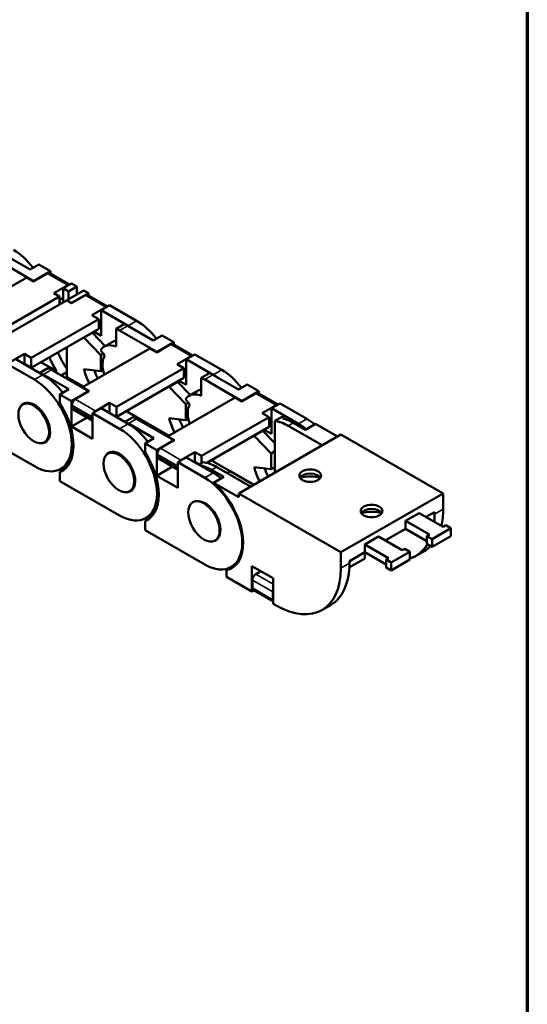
# Model space of a CAD drawing. Header units: millimetres. Extents: x 13 to 533, y -427 to 563.
# Tile 11 of 14: x 465 to 533, y 239 to 372. Entities that reach past the tile are written whole.
import ezdxf

# ---------------------------------------------------------------- set-up
doc = ezdxf.new("R2010")
doc.units = ezdxf.units.MM
doc.header["$LTSCALE"] = 1.3
doc.layers.get('0').update_dxf_attribs({"lineweight": 25})
for name, color, linetype, lineweight in [('경계(ISO)', 7, 'Continuous', 70), ('외형선(ISO)', 7, 'Continuous', 50), ('좁은 외형선(ISO)', 4, 'Continuous', 35)]:
    doc.layers.add(name, color=color, linetype=linetype, lineweight=lineweight)

# ---------------------------------------------------------------- blocks, each defined once
blk = doc.blocks.new('경계 도면틀')
at = {"layer": '경계(ISO)'}
blk.add_line((410, 287), (410, 10), dxfattribs=at)

msp = doc.modelspace()

# ---------------------------------------------------------------- linework, layer by layer
at = {"layer": '외형선(ISO)'}
for p, q in [((466.383, 336.281), (461.373, 339.166)), ((462.476, 339.801), (465.924, 337.816)), ((465.924, 337.816), (467.119, 338.504)), ((468.681, 337.604), (466.383, 336.281)), ((467.119, 338.504), (468.681, 337.604)), ((468.681, 337.293), (468.681, 337.604)), ((465.464, 336.757), (456.363, 331.516)), ((465.464, 336.757), (466.383, 336.228)), ((466.383, 336.228), (468.268, 337.313)), ((466.383, 336.281), (466.383, 336.228)), ((471.261, 335.808), (468.592, 337.345)), ((471.025, 335.725), (469.141, 334.64)), ((470.382, 335.301), (471.531, 335.963)), ((471.102, 334.887), (470.382, 335.301)), ((470.382, 333.413), (470.382, 335.301)), ((470.872, 333.696), (473.17, 335.019)), ((472.251, 335.548), (471.102, 334.887)), ((471.102, 334.887), (471.102, 333.828)), ((471.531, 335.963), (472.251, 335.548)), ((472.251, 334.49), (472.251, 335.548)), ((473.17, 335.019), (473.808, 334.651)), ((469.907, 334.199), (460.806, 328.958)), ((461.725, 328.429), (470.826, 333.669)), ((469.141, 334.64), (469.907, 334.199)), ((469.907, 333.14), (469.907, 334.199)), ((470.382, 334.026), (469.907, 333.752)), ((470.171, 333.292), (469.907, 333.444)), ((470.826, 333.669), (471.51, 333.275)), ((471.51, 333.328), (470.872, 333.696)), ((470.872, 333.643), (470.872, 333.696)), ((473.808, 334.651), (471.51, 333.328)), ((471.51, 333.275), (473.395, 334.36)), ((476.388, 332.855), (473.719, 334.392)), ((473.808, 334.341), (473.808, 334.651)), ((471.51, 333.328), (471.51, 333.275)), ((476.153, 332.772), (474.268, 331.687)), ((475.509, 332.349), (476.658, 333.01)), ((479.14, 330.258), (475.509, 332.349)), ((475.509, 328.895), (475.509, 332.349)), ((476.658, 333.01), (480.289, 330.919)), ((475.187, 331.158), (466.087, 325.917)), ((474.268, 331.687), (475.187, 331.158)), ((475.187, 331.158), (475.187, 329.829)), ((475.509, 331.073), (475.187, 330.888)), ((475.187, 329.829), (466.087, 324.588)), ((474.537, 329.454), (475.509, 328.895)), ((475.509, 330.218), (475.187, 330.403)), ((477.531, 329.836), (478.634, 330.472)), ((477.531, 329.836), (477.531, 327.428)), ((483.001, 326.711), (477.991, 329.596)), ((479.094, 330.231), (482.541, 328.246)), ((473.183, 328.645), (474.332, 329.307)), ((473.183, 328.645), (475.463, 326.269)), ((476.055, 327.511), (474.332, 329.307)), ((482.541, 328.246), (483.736, 328.934)), ((483.736, 328.934), (485.299, 328.034)), ((470.872, 323.333), (470.872, 327.344)), ((482.082, 327.187), (472.981, 321.947)), ((476.001, 326.225), (475.404, 326.968)), ((475.883, 327.412), (476.986, 328.047)), ((482.082, 327.187), (483.001, 326.658)), ((485.299, 328.034), (483.001, 326.711)), ((483.001, 326.658), (484.885, 327.743)), ((487.879, 326.238), (485.21, 327.775)), ((485.299, 327.724), (485.299, 328.034)), ((463.283, 325.361), (465.168, 326.446)), ((467.65, 323.641), (464.019, 325.732)), ((465.168, 326.446), (465.168, 325.118)), ((465.168, 326.446), (466.087, 325.917)), ((466.087, 325.917), (466.087, 324.588)), ((475.463, 326.269), (475.806, 326.467)), ((475.463, 326.269), (475.463, 324.143)), ((483.001, 326.711), (483.001, 326.658)), ((487.643, 326.155), (485.759, 325.07)), ((487, 325.732), (488.149, 326.393)), ((487, 322.278), (487, 325.732)), ((490.631, 323.641), (487, 325.732)), ((488.149, 326.393), (491.78, 324.302)), ((462.87, 325.07), (466.501, 322.979)), ((465.126, 325.094), (465.168, 325.118)), ((465.168, 325.118), (466.087, 324.588)), ((468.339, 324.543), (467.236, 323.908)), ((469.512, 324.117), (467.39, 325.339)), ((473.808, 321.417), (468.799, 324.302)), ((469.317, 324.004), (469.512, 324.117)), ((475.463, 324.143), (473.183, 324.394)), ((475.463, 324.143), (475.775, 324.323)), ((486.678, 324.541), (477.577, 319.3)), ((485.759, 325.07), (486.678, 324.541)), ((486.678, 324.541), (486.678, 323.212)), ((487, 324.456), (486.678, 324.271)), ((467.236, 323.908), (467.236, 323.879)), ((467.696, 323.667), (471.143, 321.682)), ((470.872, 324), (470.098, 323.554)), ((470.677, 323.221), (470.872, 323.333)), ((473.13, 322.033), (470.872, 323.333)), ((486.678, 323.212), (477.577, 317.972)), ((486.027, 322.837), (487, 322.278)), ((487, 323.601), (486.678, 323.786)), ((489.022, 323.22), (490.125, 323.855)), ((489.022, 323.22), (489.022, 320.811)), ((494.491, 320.094), (489.482, 322.979)), ((490.585, 323.614), (494.032, 321.629)), ((471.143, 321.682), (469.948, 320.994)), ((472.981, 321.947), (473.9, 321.417)), ((472.981, 321.947), (472.981, 321.894)), ((484.673, 322.028), (485.822, 322.69)), ((484.673, 322.028), (486.954, 319.652)), ((487.546, 320.894), (485.822, 322.69)), ((487.373, 320.795), (488.476, 321.43)), ((494.032, 321.629), (495.227, 322.317)), ((495.227, 322.317), (496.789, 321.417)), ((469.948, 320.994), (471.51, 320.094)), ((469.948, 320.994), (469.948, 319.781)), ((471.51, 320.094), (473.808, 321.417)), ((473.9, 321.417), (472.016, 320.332)), ((473.808, 321.417), (473.808, 321.365)), ((493.572, 320.571), (484.472, 315.33)), ((487.491, 319.608), (486.894, 320.351)), ((493.572, 320.571), (494.491, 320.041)), ((496.789, 321.417), (494.491, 320.094)), ((494.491, 320.041), (496.376, 321.126)), ((499.369, 319.621), (496.7, 321.158)), ((496.789, 321.107), (496.789, 321.417)), ((465.352, 319.847), (464.949, 319.615)), ((471.51, 316.64), (471.51, 320.094)), ((471.556, 319.536), (471.556, 319.271)), ((471.692, 318.972), (474.36, 317.435)), ((475.509, 319.115), (474.36, 318.453)), ((474.774, 318.744), (476.658, 319.829)), ((479.14, 317.024), (475.509, 319.115)), ((476.658, 319.829), (476.658, 318.501)), ((476.658, 319.829), (477.577, 319.3)), ((477.577, 319.3), (477.577, 317.972)), ((479.14, 318.572), (479.14, 318.871)), ((486.954, 319.652), (487.297, 319.85)), ((486.954, 319.652), (486.954, 317.527)), ((494.491, 320.094), (494.491, 320.041)), ((499.134, 319.538), (497.249, 318.453)), ((498.49, 319.115), (499.639, 319.776)), ((498.49, 315.661), (498.49, 319.115)), ((502.121, 317.024), (498.49, 319.115)), ((499.639, 319.776), (503.27, 317.686)), ((473.626, 317.858), (471.51, 316.64)), ((474.314, 317.948), (474.314, 317.682)), ((474.36, 318.453), (474.36, 314.999)), ((474.36, 318.453), (477.991, 316.362)), ((476.617, 318.477), (476.658, 318.501)), ((476.658, 318.501), (477.577, 317.972)), ((479.83, 317.926), (478.726, 317.291)), ((478.876, 318.719), (479.14, 318.567)), ((481.438, 317.249), (479.14, 318.572)), ((485.299, 314.801), (480.289, 317.686)), ((486.954, 317.527), (484.673, 317.777)), ((486.954, 317.527), (487.265, 317.706)), ((498.168, 317.924), (489.068, 312.683)), ((497.249, 318.453), (498.168, 317.924)), ((498.168, 317.924), (498.168, 316.595)), ((498.49, 317.839), (498.168, 317.654)), ((499.84, 317.937), (498.92, 317.408)), ((500.031, 317.728), (500.261, 317.861)), ((474.36, 314.999), (471.51, 316.64)), ((478.726, 317.291), (478.726, 317.262)), ((479.186, 317.05), (482.633, 315.065)), ((481.438, 317.249), (481.243, 317.136)), ((484.621, 315.416), (481.438, 317.249)), ((498.168, 316.595), (489.763, 311.755)), ((497.518, 316.221), (498.49, 315.661)), ((498.49, 316.984), (498.168, 317.169)), ((498.92, 317.408), (498.92, 310.431)), ((500.759, 316.749), (505.326, 314.119)), ((503.07, 316.213), (501.448, 317.147)), ((504.449, 317.007), (503.07, 316.213)), ((507.395, 315.31), (504.449, 317.007)), ((466.501, 311.288), (459.381, 315.388)), ((482.633, 315.065), (481.438, 314.377)), ((483.001, 313.477), (485.299, 314.801)), ((485.391, 314.801), (483.506, 313.715)), ((484.472, 315.33), (485.391, 314.801)), ((484.472, 315.33), (484.472, 315.277)), ((485.299, 314.801), (485.299, 314.748)), ((507.856, 315.576), (494.067, 307.636)), ((496.164, 315.411), (497.313, 316.073)), ((496.164, 315.411), (498.444, 313.035)), ((498.92, 314.398), (497.313, 316.073)), ((521.645, 307.636), (507.856, 315.576)), ((468.271, 314.778), (467.868, 314.546)), ((481.438, 314.377), (483.001, 313.477)), ((481.438, 314.377), (481.438, 313.164)), ((483.001, 310.023), (483.001, 313.477)), ((476.842, 313.23), (476.439, 312.998)), ((483.047, 312.919), (483.047, 312.654)), ((483.182, 312.355), (485.851, 310.818)), ((487, 312.498), (485.851, 311.836)), ((486.264, 312.127), (488.149, 313.212)), ((490.631, 310.407), (487, 312.498)), ((488.149, 313.212), (488.149, 311.884)), ((488.149, 313.212), (489.068, 312.683)), ((489.068, 312.683), (489.068, 311.734)), ((490.631, 311.955), (490.631, 312.255)), ((498.444, 313.035), (498.92, 313.31)), ((498.444, 313.035), (498.444, 310.91)), ((470.494, 310.83), (469.948, 310.516)), ((471.161, 311.566), (470.069, 310.938)), ((470.938, 311.438), (471.035, 311.382)), ((485.116, 311.241), (483.001, 310.023)), ((485.805, 311.331), (485.805, 311.066)), ((485.851, 311.836), (485.851, 308.382)), ((485.851, 311.836), (489.482, 309.745)), ((488.107, 311.86), (488.149, 311.884)), ((488.149, 311.884), (488.738, 311.544)), ((489.268, 311.85), (488.697, 311.521)), ((488.974, 311.361), (489, 311.376)), ((490.366, 312.102), (490.631, 311.95)), ((492.929, 310.632), (490.631, 311.955)), ((491.107, 311.191), (495.674, 308.561)), ((498.444, 310.91), (496.164, 311.16)), ((498.444, 310.91), (498.92, 311.184)), ((469.948, 310.516), (469.948, 309.303)), ((485.851, 308.382), (483.001, 310.023)), ((490.418, 310.794), (492.039, 309.861)), ((492.039, 309.861), (490.66, 309.067)), ((492.929, 310.632), (492.504, 310.387)), ((496.099, 308.806), (492.929, 310.632)), ((477.991, 304.671), (469.948, 309.303)), ((479.761, 308.161), (479.359, 307.929)), ((494.067, 307.104), (490.66, 309.067)), ((507.856, 299.695), (494.067, 307.636)), ((494.067, 307.636), (494.067, 307.104)), ((507.856, 299.695), (521.645, 307.636)), ((521.645, 305.51), (521.645, 307.636)), ((487.979, 306.497), (487.887, 306.444)), ((481.985, 304.214), (481.438, 303.899)), ((482.651, 304.95), (481.559, 304.321)), ((482.428, 304.821), (482.525, 304.765)), ((518.427, 304.986), (516.589, 303.927)), ((521.645, 303.133), (518.427, 304.986)), ((520.495, 305.114), (519.35, 304.455)), ((520.495, 304.848), (520.495, 305.114)), ((481.438, 303.899), (481.438, 302.686)), ((516.589, 302.864), (513.835, 301.278)), ((516.589, 303.927), (516.589, 302.864)), ((516.589, 303.927), (519.806, 302.074)), ((516.589, 302.864), (519.461, 301.21)), ((520.151, 301.479), (522.679, 302.935)), ((521.989, 303.332), (521.645, 303.133)), ((522.679, 302.935), (521.989, 303.332)), ((522.679, 301.872), (522.679, 302.935)), ((489.482, 298.054), (481.438, 302.686)), ((512.912, 301.81), (511.073, 300.751)), ((512.912, 301.81), (516.129, 299.957)), ((519.806, 302.074), (519.461, 301.876)), ((519.461, 300.813), (519.461, 301.876)), ((519.461, 301.876), (520.151, 301.479)), ((520.151, 300.416), (522.679, 301.872)), ((491.093, 301.389), (490.871, 301.262)), ((511.073, 300.751), (511.073, 299.688)), ((514.291, 298.898), (511.073, 300.751)), ((519.461, 300.813), (520.151, 300.416)), ((520.151, 300.416), (520.151, 301.479)), ((507.856, 297.57), (507.856, 299.695)), ((511.073, 298.854), (508.99, 297.655)), ((511.073, 299.688), (509.005, 298.497)), ((513.946, 298.034), (511.073, 299.688)), ((511.073, 298.854), (511.073, 299.688)), ((513.946, 298.7), (514.291, 298.898)), ((517.163, 299.759), (514.635, 298.303)), ((516.129, 299.957), (516.474, 300.156)), ((516.474, 300.156), (517.163, 299.759)), ((517.163, 298.696), (517.163, 299.759)), ((519.075, 299.837), (517.926, 299.175)), ((492.406, 297.261), (493.555, 297.923)), ((493.864, 298.173), (493.05, 297.704)), ((495.86, 294.381), (495.86, 297.835)), ((495.86, 297.835), (498.71, 296.194)), ((509.005, 298.497), (509.005, 298.232)), ((513.946, 297.637), (513.946, 298.7)), ((514.635, 298.303), (513.946, 298.7)), ((514.635, 297.24), (513.946, 297.637)), ((517.163, 298.696), (514.635, 297.24)), ((514.635, 297.24), (514.635, 298.303)), ((492.406, 296.37), (492.406, 297.261)), ((495.86, 294.381), (492.406, 296.37)), ((497.059, 297.145), (496.365, 296.745)), ((497.009, 297.174), (497.009, 297.116)), ((498.71, 296.194), (498.71, 292.74)), ((495.906, 294.886), (495.906, 295.949)), ((496.13, 294.537), (495.86, 294.381)), ((498.71, 293.051), (496.041, 294.588)), ((498.664, 293.298), (498.664, 294.361)), ((499.123, 292.502), (498.71, 292.74)), ((506.435, 292.558), (505.286, 291.896))]:
    msp.add_line(p, q, dxfattribs=at)
for centre, major_axis, ratio, start_param, end_param in [((463.671, 334.643), (3.568, -6.196), 0.5780931, 1.8000879, 2.3581282), ((468.268, 336.781), (0.324, 0.563), 0.5780931, 0, 0.7834645), ((471.025, 335.193), (0.324, 0.563), 0.5780931, 0.333324, 0.7834645), ((473.395, 333.829), (0.324, 0.563), 0.5780931, 0, 0.7834645), ((476.153, 332.241), (0.324, 0.563), 0.5780931, 0.333324, 0.7834645), ((480.289, 325.074), (3.568, -6.196), 0.5780931, 1.8000879, 2.3581282), ((477.991, 323.751), (-3.568, 6.196), 0.5780931, 5.4997209, 5.5907556), ((479.094, 324.386), (3.568, -6.196), 0.5780931, 2.3581282, 2.449163), ((479.14, 324.412), (-3.568, 6.196), 0.5780931, 5.3650396, 5.4997209), ((477.991, 323.751), (3.633, -6.309), 0.5780931, 3.5550076, 3.5637173), ((479.14, 324.412), (-3.633, 6.309), 0.5780931, 0.413415, 0.4221247), ((479.094, 324.386), (-2.108, 3.661), 0.5780931, 6.050178, 6.2831853), ((477.991, 323.751), (-2.108, 3.661), 0.5780931, 5.6541805, 6.5469184), ((484.885, 327.212), (0.324, 0.563), 0.5780931, 0, 0.7834645), ((472.864, 326.703), (3.633, -6.309), 0.5780931, 4.4979268, 4.7905907), ((474.013, 327.365), (-3.633, 6.309), 0.5780931, 1.3563341, 1.7018619), ((477.991, 323.751), (-1.622, 2.816), 0.5780931, 0.2637331, 1.2783333), ((487.643, 325.624), (0.324, 0.563), 0.5780931, 0.333324, 0.7834645), ((468.799, 318.457), (-3.568, 6.196), 0.5780931, 5.4997209, 5.5907556), ((477.991, 323.751), (3.633, -6.309), 0.5780931, 4.2941317, 4.5833204), ((479.14, 324.412), (-3.633, 6.309), 0.5780931, 1.2755044, 1.4417278), ((491.78, 318.457), (3.568, -6.196), 0.5780931, 1.8000879, 2.3581282), ((466.501, 317.134), (3.568, -6.196), 0.5780931, 5.4997209, 8.6413135), ((467.696, 317.822), (3.568, -6.196), 0.5780931, 2.3581282, 2.449163), ((467.65, 317.795), (-3.568, 6.196), 0.5780931, 4.9416806, 5.4997209), ((489.482, 317.134), (-3.568, 6.196), 0.5780931, 5.4997209, 5.5907556), ((490.585, 317.769), (3.568, -6.196), 0.5780931, 2.3581282, 2.449163), ((490.631, 317.795), (-3.568, 6.196), 0.5780931, 5.3650396, 5.4997209), ((489.482, 317.134), (3.633, -6.309), 0.5780931, 3.5550076, 3.5637173), ((490.631, 317.795), (-3.633, 6.309), 0.5780931, 0.413415, 0.4221247), ((490.585, 317.769), (-2.108, 3.661), 0.5780931, 6.050178, 6.2831853), ((472.016, 319.801), (-0.324, -0.563), 0.5780931, 3.9250571, 5.4958534), ((489.482, 317.134), (-2.108, 3.661), 0.5780931, 5.6541805, 6.5469184), ((496.376, 320.595), (0.324, 0.563), 0.5780931, 0, 0.7834645), ((466.501, 317.134), (-1.492, 2.591), 0.5780931, 2.7506388, 6.6741392), ((466.501, 317.134), (3.73, -6.478), 0.5780931, 6.2101695, 7.9308649), ((472.016, 319.535), (-0.324, -0.563), 0.5780931, 5.4958534, 6.2831853), ((489.482, 317.134), (-1.622, 2.816), 0.5780931, 0.2637331, 1.2783333), ((499.134, 319.007), (0.324, 0.563), 0.5780931, 0.333324, 0.7834645), ((474.774, 318.213), (0.324, 0.563), 0.5780931, 1.903234, 2.3542608), ((474.774, 317.947), (-0.324, -0.563), 0.5780931, 5.4958534, 5.9468802), ((474.774, 318.213), (0.324, 0.563), 0.5780931, 0.7834645, 1.2336049), ((479.14, 324.412), (3.568, -6.196), 0.5780931, 5.4997209, 5.541611), ((480.289, 311.84), (-3.568, 6.196), 0.5780931, 5.4997209, 5.5907556), ((489.482, 317.134), (3.633, -6.309), 0.5780931, 4.2941317, 4.5833204), ((490.631, 317.795), (-3.633, 6.309), 0.5780931, 1.2755044, 1.4417278), ((501.678, 311.433), (-3.568, 6.196), 0.5780931, 5.7839155, 5.8718894), ((501.448, 311.301), (-3.568, 6.196), 0.5780931, 5.4997209, 5.7839155), ((503.27, 311.84), (3.568, -6.196), 0.5780931, 2.1459571, 2.3581282), ((477.991, 310.517), (3.568, -6.196), 0.5780931, 5.4997209, 8.6413135), ((479.186, 311.205), (3.568, -6.196), 0.5780931, 2.3581282, 2.449163), ((479.14, 311.178), (-3.568, 6.196), 0.5780931, 4.9416806, 5.4997209), ((502.121, 311.178), (-3.633, 6.309), 0.5780931, 0.413415, 0.4221247), ((500.759, 310.904), (3.568, -6.196), 0.5780931, 2.3581282, 2.7302967), ((502.121, 311.178), (-3.568, 6.196), 0.5780931, 5.2875497, 5.4997209), ((500.972, 310.517), (3.633, -6.309), 0.5780931, 3.5550076, 3.5637173), ((477.991, 310.517), (-1.492, 2.591), 0.5780931, 2.7506388, 6.6741392), ((483.506, 313.184), (-0.324, -0.563), 0.5780931, 3.9250571, 5.4958534), ((477.991, 310.517), (3.73, -6.478), 0.5780931, 6.2101695, 7.9308649), ((483.506, 312.918), (-0.324, -0.563), 0.5780931, 5.4958534, 6.2831853), ((486.264, 311.596), (0.324, 0.563), 0.5780931, 0.7834645, 1.2336049), ((486.264, 311.596), (0.324, 0.563), 0.5780931, 1.903234, 2.3542608), ((486.264, 311.33), (-0.324, -0.563), 0.5780931, 5.4958534, 5.9468802), ((490.418, 304.949), (3.568, -6.196), 0.5780931, 2.3581282, 2.6423228), ((491.107, 305.346), (3.568, -6.196), 0.5780931, 2.3581282, 2.7302967), ((490.631, 317.795), (3.568, -6.196), 0.5780931, 5.4997209, 5.541611), ((500.972, 310.517), (3.633, -6.309), 0.5780931, 4.2941317, 4.5816461), ((502.121, 311.178), (-3.633, 6.309), 0.5780931, 1.2755044, 1.4400534), ((489.482, 303.9), (3.568, -6.196), 0.5780931, 5.4997209, 8.6413135), ((490.631, 304.561), (-3.568, 6.196), 0.5780931, 5.2875497, 5.4997209), ((503.719, 309.46), (1.463, 0), 0.5758617, 0.3376406, 2.8039521), ((503.719, 308.158), (3.055, 0), 0.5758617, 1.1043277, 2.0372649), ((489.471, 303.906), (3.665, -6.365), 0.5780931, 6.1002739, 8.410372), ((489.482, 303.9), (1.492, -2.591), 0.5780931, 6.197587, 8.6437562), ((511.993, 304.696), (1.463, 0), 0.5758617, 0.3376406, 2.8039521), ((512.912, 310.539), (-6.163, 10.702), 0.5780931, 3.6912738, 3.9289245), ((511.993, 303.394), (3.055, 0), 0.5758617, 1.1043277, 2.0372649), ((511.763, 309.877), (6.163, -10.702), 0.5780931, 0.6827926, 0.7873319), ((511.763, 309.877), (6.163, -10.702), 0.5780931, 6.1664527, 6.594045), ((512.912, 310.539), (6.163, -10.702), 0.5780931, 0, 0.156622), ((490.62, 304.567), (3.665, -6.365), 0.5780931, 6.1002739, 6.1264059), ((499.123, 302.599), (6.163, -10.702), 0.5780931, 5.4997209, 7.0705172), ((500.272, 303.26), (6.163, -10.702), 0.5780931, 0, 0.7873319), ((496.365, 296.214), (0.324, 0.563), 0.5780931, 0.7834645, 2.3542608), ((496.365, 295.151), (-0.324, -0.563), 0.5780931, 5.4958534, 6.2831853), ((499.123, 294.626), (-0.324, -0.563), 0.5780931, 5.0448266, 5.4958534), ((499.123, 293.563), (-0.324, -0.563), 0.5780931, 5.4958534, 5.9468802)]:
    msp.add_ellipse(centre, major_axis=major_axis, ratio=ratio, start_param=start_param, end_param=end_param, dxfattribs=at)
for centre, major_axis, ratio in [((466.409, 317.081), (-1.46, 2.535), 0.5780931), ((477.899, 310.464), (-1.46, 2.535), 0.5780931), ((503.719, 310.018), (-1.462, 0), 0.5758617), ((489.379, 303.853), (-1.492, 2.591), 0.5780931), ((511.993, 305.254), (-1.462, 0), 0.5758617)]:
    msp.add_ellipse(centre, major_axis=major_axis, ratio=ratio, dxfattribs=at)
at = {"layer": '좁은 외형선(ISO)'}
for p, q in [((471.025, 335.725), (468.268, 337.313)), ((476.153, 332.772), (473.395, 334.36)), ((479.14, 330.258), (480.289, 330.919)), ((477.991, 329.596), (479.094, 330.231)), ((487.643, 326.155), (484.885, 327.743)), ((468.799, 324.302), (467.696, 323.667)), ((490.631, 323.641), (491.78, 324.302)), ((467.65, 323.641), (466.501, 322.979)), ((489.482, 322.979), (490.585, 323.614)), ((474.774, 318.744), (472.016, 320.332)), ((499.134, 319.538), (496.376, 321.126)), ((471.556, 319.536), (474.314, 317.948)), ((474.314, 317.682), (471.556, 319.271)), ((480.289, 317.686), (479.186, 317.05)), ((502.121, 317.024), (503.27, 317.686)), ((479.14, 317.024), (477.991, 316.362)), ((501.448, 317.147), (500.759, 316.749)), ((486.264, 312.127), (483.506, 313.715)), ((483.047, 312.919), (485.805, 311.331)), ((485.805, 311.066), (483.047, 312.654)), ((490.418, 310.794), (491.107, 311.191)), ((490.631, 310.407), (489.482, 309.745)), ((521.645, 305.51), (520.495, 304.848)), ((509.005, 298.232), (507.856, 297.57)), ((496.365, 296.745), (498.71, 295.395)), ((498.664, 294.361), (495.906, 295.949)), ((495.906, 294.886), (498.664, 293.298))]:
    msp.add_line(p, q, dxfattribs=at)
msp.add_ellipse((489.471, 303.906), major_axis=(-1.492, 2.591), ratio=0.5780931, start_param=5.4972782, end_param=6.2831853, dxfattribs=at)

# ---------------------------------------------------------------- block references
at = {"xscale": 1.3, "yscale": 1.3, "zscale": 1.3}
msp.add_blockref('경계 도면틀', (0, 0), dxfattribs=at)

doc.saveas('drawing.dxf')
